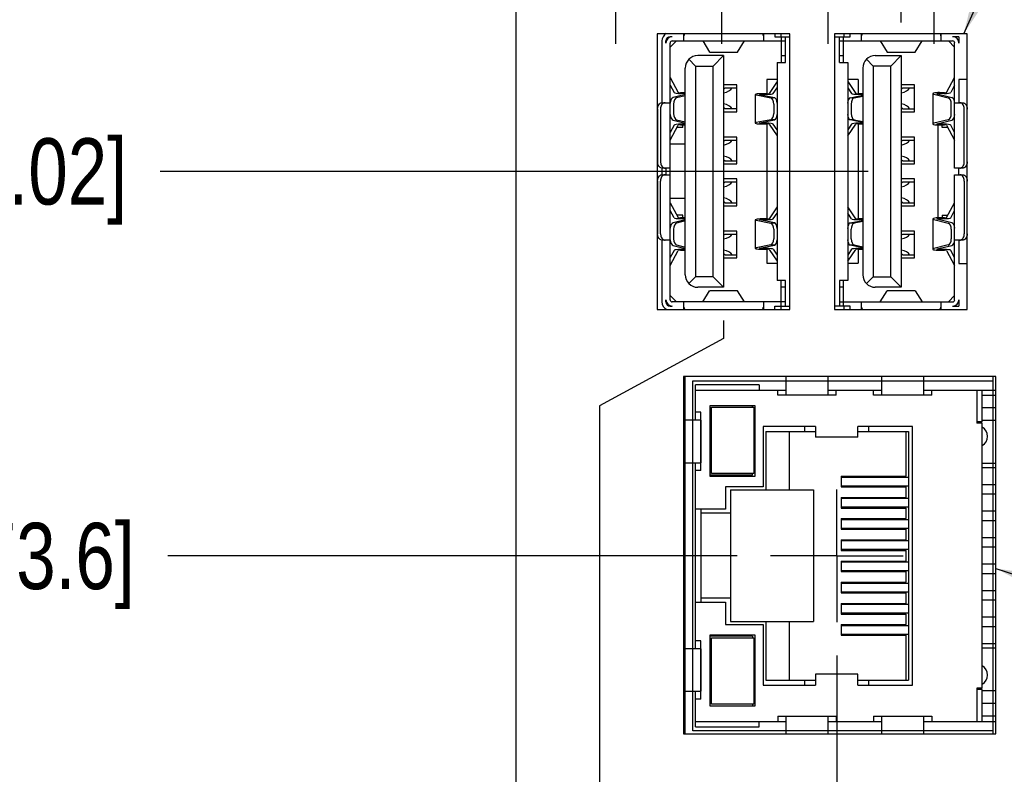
# Model space of a CAD drawing. Header units: inches. Extents: x 0.2 to 16.8, y 0.2 to 10.8.
# Tile 10 of 14: x 6.7 to 8.6, y 5.9 to 7.3. Entities that reach past the tile are written whole.
import ezdxf

# ---------------------------------------------------------------- set-up
doc = ezdxf.new("R2010")
doc.units = ezdxf.units.IN
doc.header["$LTSCALE"] = 0.935
doc.header["$MEASUREMENT"] = 0
doc.linetypes.add('CENTER', pattern=[0.6, 0.375, -0.075, 0.075, -0.075])
doc.layers.get('0').update_dxf_attribs({"linetype": 'CONTINUOUS'})
for name, color, linetype in [('DATUMCURVES', 7, 'CONTINUOUS'), ('DEFAULT_1', 7, 'CENTER'), ('DETAIL', 7, 'CONTINUOUS'), ('DIMENSIONS', 7, 'CONTINUOUS')]:
    doc.layers.add(name, color=color, linetype=linetype)
doc.styles.get("Standard").update_dxf_attribs({"font": 'txt', "width": 0.8})
doc.dimstyles.new('DIMSTYLE_1', dxfattribs={"dimtxt": 0.125, "dimasz": 0.18, "dimexe": 0.125, "dimexo": 0.0625, "dimgap": 0.09, "dimtad": 0, "dimtih": 1, "dimtoh": 1, "dimdec": 3, "dimzin": 4, "dimdsep": 46, "dimtxsty": 'STANDARD', "dimblk": '_FILLED', "dimblk1": '_FILLED', "dimblk2": '_FILLED', "dimcen": 0.09, "dimadec": 0, "dimazin": 0, "dimtp": 0.01, "dimtm": 0.01, "dimtfac": 1, "dimtdec": 3, "dimtofl": 0, "dimtmove": 0, "dimatfit": 3, "dimldrblk": '_FILLED', "dimfxl": 1, "dimtolj": 1, "dimtzin": 4, "dimarcsym": 0})
doc.dimstyles.get("Standard").update_dxf_attribs({"dimtxt": 0.125, "dimasz": 0.18, "dimexe": 0.125, "dimexo": 0.0625, "dimgap": 0.09, "dimtad": 0, "dimtih": 1, "dimtoh": 1, "dimdec": 3, "dimzin": 4, "dimdsep": 46, "dimtxsty": 'STANDARD', "dimblk": '_FILLED', "dimblk1": '_FILLED', "dimblk2": '_FILLED', "dimcen": 0.09, "dimadec": 0, "dimazin": 0, "dimtol": 1, "dimtp": 0.01, "dimtm": 0.01, "dimtfac": 1, "dimtdec": 3, "dimtofl": 0, "dimtmove": 0, "dimatfit": 3, "dimldrblk": '_FILLED', "dimfxl": 1, "dimtolj": 1, "dimtzin": 4, "dimarcsym": 0})

# ---------------------------------------------------------------- blocks, each defined once
blk = doc.blocks.new('*D6')
at = {"layer": 'DIMENSIONS', "color": 2, "linetype": 'CONTINUOUS'}
blk.add_line((8.0569, 6.2964), (6.9835, 6.2964), dxfattribs=at)
at = {"layer": 'DIMENSIONS', "color": 2, "linetype": 'CONTINUOUS', "insert": (6.921, 6.3589), "char_height": 0.125, "width": 1.225, "attachment_point": 3, "line_spacing_factor": 0.9}
blk.add_mtext('2.897{\\Ftxt.shx;\\W1.000000;\\H0.125000; }[73.6]', dxfattribs=at)
blk = doc.blocks.new('_FILLED')
at = {"color": 0, "linetype": 'BYBLOCK'}
blk.add_solid([(0, 0), (-1, 0.174), (-1, -0.174)], dxfattribs=at)
blk = doc.blocks.new('*D7')
at = {"layer": 'DIMENSIONS', "color": 2, "linetype": 'CONTINUOUS'}
blk.add_line((7.5725, 7.4547), (6.9835, 7.4547), dxfattribs=at)
at = {"layer": 'DIMENSIONS', "color": 2, "linetype": 'CONTINUOUS', "insert": (6.921, 7.5172), "char_height": 0.125, "width": 1.425, "attachment_point": 3, "line_spacing_factor": 0.9}
blk.add_mtext('4.056{\\Ftxt.shx;\\W1.000000;\\H0.125000; }[103.02]', dxfattribs=at)
blk = doc.blocks.new('*D8')
at = {"layer": 'DIMENSIONS', "color": 2, "linetype": 'CONTINUOUS'}
blk.add_line((8.3034, 7.0217), (6.9691, 7.0217), dxfattribs=at)
at = {"layer": 'DIMENSIONS', "color": 2, "linetype": 'CONTINUOUS', "insert": (6.9066, 7.0842), "char_height": 0.125, "width": 1.325, "attachment_point": 3, "line_spacing_factor": 0.9}
blk.add_mtext('3.623{\\Ftxt.shx;\\W1.000000;\\H0.125000; }[92.02]', dxfattribs=at)
blk = doc.blocks.new('*D12')
at = {"layer": 'DIMENSIONS', "color": 2, "linetype": 'CONTINUOUS'}
for p, q in [((8.2445, 6.1088), (8.2445, 5.8652)), ((8.2445, 5.8652), (8.0947, 5.7251)), ((8.0947, 5.7251), (8.0947, 2.5164))]:
    blk.add_line(p, q, dxfattribs=at)
at = {"layer": 'DIMENSIONS', "color": 2, "linetype": 'CONTINUOUS', "insert": (8.0322, 2.4539), "char_height": 0.125, "width": 1.225, "attachment_point": 3, "rotation": 90, "line_spacing_factor": 0.9}
blk.add_mtext('.489{\\Ftxt.shx;\\W1.000000;\\H0.125000; }[12.42]', dxfattribs=at)
blk = doc.blocks.new('*D17')
at = {"layer": 'DIMENSIONS', "color": 2, "linetype": 'CONTINUOUS'}
blk.add_line((8.3659, 7.3027), (8.3659, 9.0251), dxfattribs=at)
at = {"layer": 'DIMENSIONS', "color": 2, "linetype": 'CONTINUOUS', "insert": (8.3034, 9.0876), "char_height": 0.125, "width": 1.125, "attachment_point": 1, "rotation": 90, "line_spacing_factor": 0.9}
blk.add_mtext('.368{\\Ftxt.shx;\\W1.000000;\\H0.125000; }[9.34]', dxfattribs=at)
blk = doc.blocks.new('*D18')
at = {"layer": 'DIMENSIONS', "color": 2, "linetype": 'CONTINUOUS'}
for p, q in [((8.0313, 6.7407), (8.0313, 6.7065)), ((8.0313, 6.7065), (7.7975, 6.5799)), ((7.7975, 6.5799), (7.7975, 2.5164))]:
    blk.add_line(p, q, dxfattribs=at)
at = {"layer": 'DIMENSIONS', "color": 2, "linetype": 'CONTINUOUS', "insert": (7.735, 2.4539), "char_height": 0.125, "width": 1.225, "attachment_point": 3, "rotation": 90, "line_spacing_factor": 0.9}
blk.add_mtext('.702{\\Ftxt.shx;\\W1.000000;\\H0.125000; }[17.84]', dxfattribs=at)

msp = doc.modelspace()

# ---------------------------------------------------------------- linework, layer by layer
at = {"color": 7, "linetype": 'CONTINUOUS'}
for p, q in [((7.6395, 8.3419), (7.6395, 3.2749)), ((7.9059, 7.2814), (7.9059, 6.7614)), ((8.1559, 7.2814), (7.9059, 7.2814)), ((7.9344, 7.2756), (7.9305, 7.2756)), ((7.9565, 7.2678), (7.9565, 7.2814)), ((8.1061, 7.2814), (8.1061, 7.2678)), ((8.1277, 7.2814), (8.1277, 7.2756)), ((8.1277, 7.2756), (8.1559, 7.2756)), ((8.1396, 7.2756), (8.1396, 7.2814)), ((8.1399, 7.2756), (8.1399, 7.2272)), ((8.1478, 7.2272), (8.1478, 7.2756)), ((8.1559, 6.7614), (8.1559, 7.2814)), ((8.2405, 7.2814), (8.2405, 6.7614)), ((8.4905, 7.2814), (8.2405, 7.2814)), ((8.2405, 7.2756), (8.2695, 7.2756)), ((8.2494, 7.2272), (8.2494, 7.2756)), ((8.2573, 7.2272), (8.2573, 7.2756)), ((8.2577, 7.2814), (8.2577, 7.2756)), ((8.2695, 7.2756), (8.2695, 7.2814)), ((8.2911, 7.2678), (8.2911, 7.2814)), ((8.4407, 7.2814), (8.4407, 7.2678)), ((8.4746, 7.2756), (8.4628, 7.2756)), ((8.4746, 7.2756), (8.4746, 7.2638)), ((8.4905, 6.7614), (8.4905, 7.2814)), ((7.9147, 7.2678), (7.9147, 7.1512)), ((7.9226, 7.2638), (7.9226, 7.2678)), ((7.9423, 7.2678), (7.9305, 7.2559)), ((7.9305, 6.7796), (7.9305, 7.2638)), ((7.9344, 7.2678), (8.1478, 7.2678)), ((7.9919, 7.2678), (8.0049, 7.2469)), ((8.0577, 7.2469), (8.0707, 7.2678)), ((8.2494, 7.2678), (8.4628, 7.2678)), ((8.3266, 7.2678), (8.3395, 7.2469)), ((8.3924, 7.2469), (8.4053, 7.2678)), ((8.4667, 7.2559), (8.4549, 7.2678)), ((8.4667, 7.028), (8.4667, 7.2638)), ((8.4739, 7.2678), (8.4746, 7.2678)), ((8.0313, 7.2402), (7.9825, 7.2402)), ((8.0051, 7.2467), (8.0049, 7.2469)), ((8.0051, 7.2467), (8.0575, 7.2467)), ((8.0313, 7.2402), (8.0116, 7.2205)), ((8.0313, 7.2402), (8.0313, 6.8032)), ((8.0577, 7.2469), (8.0575, 7.2467)), ((8.1399, 7.2402), (8.1478, 7.2402)), ((8.2494, 7.2402), (8.2573, 7.2402)), ((8.3171, 7.2402), (8.3659, 7.2402)), ((8.3395, 7.2469), (8.3397, 7.2467)), ((8.3397, 7.2467), (8.3921, 7.2467)), ((8.3462, 7.2205), (8.3659, 7.2402)), ((8.3659, 7.2402), (8.3659, 6.8032)), ((8.3921, 7.2467), (8.3924, 7.2469)), ((7.9785, 7.2205), (7.9658, 7.2333)), ((7.9785, 7.2205), (7.9785, 6.8229)), ((7.9785, 7.2205), (8.0116, 7.2205)), ((8.0116, 6.8229), (8.0116, 7.2205)), ((8.1321, 7.2272), (8.1321, 6.8162)), ((8.1321, 7.2272), (8.1478, 7.2272)), ((8.2494, 7.2272), (8.2651, 7.2272)), ((8.2651, 7.2272), (8.2651, 6.8162)), ((8.3132, 7.2205), (8.3004, 7.2333)), ((8.3132, 7.2205), (8.3132, 6.8229)), ((8.3462, 7.2205), (8.3132, 7.2205)), ((8.3462, 6.8229), (8.3462, 7.2205)), ((7.9588, 6.8268), (7.9588, 7.2166)), ((8.2935, 7.2166), (8.2935, 6.8268)), ((7.9305, 7.1989), (7.9456, 7.1708)), ((7.9305, 7.1842), (7.9378, 7.1707)), ((8.0561, 7.1847), (8.0313, 7.1847)), ((8.0561, 7.1343), (8.0561, 7.1847)), ((8.1124, 7.1949), (8.1124, 7.1682)), ((8.1321, 7.1949), (8.1124, 7.1949)), ((8.1321, 7.1911), (8.1169, 7.1687)), ((8.2848, 7.1949), (8.2651, 7.1949)), ((8.2651, 7.1911), (8.2803, 7.1687)), ((8.2848, 7.1949), (8.2848, 7.1682)), ((8.3907, 7.1847), (8.3659, 7.1847)), ((8.3907, 7.1343), (8.3907, 7.1847)), ((8.4516, 7.1708), (8.4667, 7.1989)), ((8.4667, 7.1842), (8.4594, 7.1707)), ((8.4746, 7.1953), (8.4746, 7.1512)), ((8.4905, 7.1953), (8.4746, 7.1953)), ((7.9588, 7.1669), (7.9361, 7.1612)), ((7.9588, 7.1645), (7.9426, 7.1604)), ((7.9588, 7.1703), (7.9499, 7.1702)), ((7.9506, 7.1689), (7.9588, 7.169)), ((8.0337, 7.1792), (8.0561, 7.1792)), ((8.0908, 7.1667), (8.0908, 7.1129)), ((8.0928, 7.1659), (8.12, 7.1604)), ((8.1274, 7.1608), (8.0993, 7.1664)), ((8.1029, 7.1673), (8.1119, 7.1671)), ((8.1126, 7.1682), (8.1036, 7.1683)), ((8.1248, 7.1686), (8.1321, 7.1794)), ((8.2651, 7.1794), (8.2724, 7.1686)), ((8.2699, 7.1608), (8.2935, 7.1656)), ((8.2773, 7.1604), (8.2935, 7.1637)), ((8.2935, 7.1683), (8.2846, 7.1682)), ((8.2853, 7.1671), (8.2935, 7.1672)), ((8.3683, 7.1792), (8.3907, 7.1792)), ((8.4254, 7.1683), (8.4254, 7.1113)), ((8.4274, 7.1672), (8.4546, 7.1604)), ((8.4339, 7.168), (8.4611, 7.1612)), ((8.4376, 7.169), (8.4466, 7.1689)), ((8.4473, 7.1702), (8.4383, 7.1703)), ((7.9152, 7.1512), (7.9305, 7.1512)), ((7.9369, 7.1487), (7.9369, 7.1309)), ((8.1256, 7.1487), (8.1256, 7.1309)), ((8.2716, 7.1487), (8.2716, 7.1309)), ((8.4603, 7.1309), (8.4603, 7.1487)), ((8.4667, 7.1512), (8.482, 7.1512)), ((7.9069, 7.1394), (7.9069, 7.0398)), ((7.9124, 7.1394), (7.9124, 7.0398)), ((8.0313, 7.1343), (8.0561, 7.1343)), ((8.0561, 7.1398), (8.0337, 7.1398)), ((8.3659, 7.1343), (8.3907, 7.1343)), ((8.3683, 7.1398), (8.3907, 7.1398)), ((8.4848, 7.0398), (8.4848, 7.1394)), ((7.9378, 7.109), (7.9305, 7.0954)), ((7.9305, 7.0807), (7.9456, 7.1088)), ((7.9361, 7.1184), (7.9588, 7.1127)), ((7.9426, 7.1192), (7.9588, 7.1151)), ((7.9499, 7.1094), (7.9588, 7.1093)), ((7.9588, 7.1106), (7.9506, 7.1107)), ((7.9541, 7.1044), (7.9541, 7.1094)), ((8.12, 7.1192), (8.0928, 7.1138)), ((8.0993, 7.1132), (8.1274, 7.1188)), ((8.1119, 7.1125), (8.1029, 7.1124)), ((8.1036, 7.1113), (8.1126, 7.1114)), ((8.1124, 7.1114), (8.1124, 6.932)), ((8.1169, 7.1109), (8.1321, 7.0886)), ((8.1321, 7.1002), (8.1248, 7.111)), ((8.2724, 7.111), (8.2651, 7.1002)), ((8.2651, 7.0886), (8.2803, 7.1109)), ((8.2935, 7.1141), (8.2699, 7.1188)), ((8.2773, 7.1192), (8.2935, 7.1159)), ((8.2846, 7.1114), (8.2935, 7.1113)), ((8.2848, 7.1114), (8.2848, 6.932)), ((8.2935, 7.1124), (8.2853, 7.1125)), ((8.4546, 7.1192), (8.4274, 7.1124)), ((8.4339, 7.1116), (8.4611, 7.1184)), ((8.4352, 7.1093), (8.4352, 6.9341)), ((8.4466, 7.1107), (8.4376, 7.1106)), ((8.4383, 7.1093), (8.4473, 7.1094)), ((8.4431, 7.1044), (8.4431, 7.1094)), ((8.4516, 7.1088), (8.4667, 7.0807)), ((8.4667, 7.0954), (8.4594, 7.109)), ((7.9541, 7.1044), (7.9432, 7.1044)), ((8.454, 7.1044), (8.4431, 7.1044)), ((7.9588, 7.0729), (7.9305, 7.0729)), ((8.0561, 7.0863), (8.0313, 7.0863)), ((8.0337, 7.0807), (8.0561, 7.0807)), ((8.0561, 7.0359), (8.0561, 7.0863)), ((8.3907, 7.0863), (8.3659, 7.0863)), ((8.369, 7.0807), (8.3907, 7.0807)), ((8.3907, 7.0359), (8.3907, 7.0863)), ((8.4903, 7.0843), (8.4905, 7.0843)), ((8.0313, 7.0359), (8.0561, 7.0359)), ((8.0337, 7.0414), (8.0561, 7.0414)), ((8.3659, 7.0359), (8.3907, 7.0359)), ((8.369, 7.0414), (8.3907, 7.0414)), ((7.9147, 7.028), (7.9147, 7.0154)), ((7.9305, 7.028), (7.9152, 7.028)), ((7.9152, 7.0154), (7.9305, 7.0154)), ((7.9226, 7.028), (7.9226, 7.0154)), ((8.482, 7.028), (8.4667, 7.028)), ((8.4667, 6.7796), (8.4667, 7.0154)), ((8.4667, 7.0154), (8.482, 7.0154)), ((8.4746, 7.0154), (8.4746, 7.028)), ((7.9069, 7.0036), (7.9069, 6.904)), ((7.9124, 6.904), (7.9124, 7.0036)), ((8.0561, 7.0075), (8.0313, 7.0075)), ((8.0337, 7.002), (8.0561, 7.002)), ((8.0561, 6.9571), (8.0561, 7.0075)), ((8.3907, 7.0075), (8.3659, 7.0075)), ((8.3683, 7.002), (8.3907, 7.002)), ((8.3907, 6.9571), (8.3907, 7.0075)), ((8.4848, 7.0036), (8.4848, 6.904)), ((7.9588, 6.9705), (7.9305, 6.9705)), ((7.9305, 6.9626), (7.9456, 6.9346)), ((8.0337, 6.9626), (8.0561, 6.9626)), ((8.3683, 6.9626), (8.3907, 6.9626)), ((8.4516, 6.9346), (8.4667, 6.9626)), ((7.9378, 6.9344), (7.9305, 6.948)), ((8.0313, 6.9571), (8.0561, 6.9571)), ((8.1321, 6.9548), (8.1169, 6.9325)), ((8.1248, 6.9324), (8.1321, 6.9432)), ((8.2803, 6.9325), (8.2651, 6.9548)), ((8.2724, 6.9324), (8.2651, 6.9432)), ((8.3659, 6.9571), (8.3907, 6.9571)), ((8.4594, 6.9344), (8.4667, 6.948)), ((8.4905, 6.9591), (8.4903, 6.9591)), ((7.9588, 6.9306), (7.9361, 6.9249)), ((7.9588, 6.9283), (7.9426, 6.9242)), ((7.9541, 6.939), (7.9432, 6.939)), ((7.9588, 6.9341), (7.9499, 6.934)), ((7.9506, 6.9326), (7.9588, 6.9328)), ((7.9541, 6.934), (7.9541, 6.939)), ((8.0908, 6.9305), (8.0908, 6.8767)), ((8.0928, 6.9296), (8.12, 6.9242)), ((8.1274, 6.9246), (8.0993, 6.9302)), ((8.1029, 6.931), (8.1119, 6.9309)), ((8.1126, 6.932), (8.1036, 6.9321)), ((8.2699, 6.9246), (8.2935, 6.9293)), ((8.2935, 6.9274), (8.2773, 6.9242)), ((8.2935, 6.9321), (8.2846, 6.932)), ((8.2853, 6.9309), (8.2935, 6.931)), ((8.4254, 6.9321), (8.4254, 6.875)), ((8.4274, 6.931), (8.4546, 6.9242)), ((8.4611, 6.9249), (8.4339, 6.9318)), ((8.4376, 6.9328), (8.4466, 6.9326)), ((8.4473, 6.934), (8.4383, 6.9341)), ((8.4431, 6.939), (8.4431, 6.934)), ((8.4431, 6.939), (8.454, 6.939)), ((7.9369, 6.9125), (7.9369, 6.8947)), ((8.0561, 6.9091), (8.0313, 6.9091)), ((8.0337, 6.9036), (8.0561, 6.9036)), ((8.0561, 6.8587), (8.0561, 6.9091)), ((8.1256, 6.9125), (8.1256, 6.8947)), ((8.2716, 6.8947), (8.2716, 6.9125)), ((8.3907, 6.9091), (8.3659, 6.9091)), ((8.3683, 6.9036), (8.3907, 6.9036)), ((8.3907, 6.8587), (8.3907, 6.9091)), ((8.4603, 6.9125), (8.4603, 6.8947)), ((7.9147, 6.8922), (7.9147, 6.7756)), ((7.9305, 6.8922), (7.9152, 6.8922)), ((8.482, 6.8922), (8.4667, 6.8922)), ((8.4746, 6.8922), (8.4746, 6.848)), ((7.9378, 6.8727), (7.9305, 6.8592)), ((7.9305, 6.8445), (7.9456, 6.8726)), ((7.9361, 6.8822), (7.9588, 6.8765)), ((7.9426, 6.883), (7.9588, 6.8789)), ((7.9499, 6.8732), (7.9588, 6.8731)), ((7.9588, 6.8744), (7.9506, 6.8745)), ((8.12, 6.883), (8.0928, 6.8775)), ((8.0993, 6.8769), (8.1274, 6.8825)), ((8.1119, 6.8762), (8.1029, 6.8761)), ((8.1036, 6.8751), (8.1126, 6.8752)), ((8.1124, 6.8752), (8.1124, 6.8485)), ((8.1169, 6.8747), (8.1321, 6.8523)), ((8.1248, 6.8748), (8.1321, 6.864)), ((8.2724, 6.8748), (8.2651, 6.864)), ((8.2651, 6.8523), (8.2803, 6.8747)), ((8.2935, 6.8778), (8.2699, 6.8825)), ((8.2773, 6.883), (8.2935, 6.8797)), ((8.2846, 6.8752), (8.2935, 6.8751)), ((8.2848, 6.8752), (8.2848, 6.8485)), ((8.2935, 6.8761), (8.2853, 6.8762)), ((8.4546, 6.883), (8.4274, 6.8762)), ((8.4339, 6.8754), (8.4611, 6.8822)), ((8.4466, 6.8745), (8.4376, 6.8744)), ((8.4383, 6.8731), (8.4473, 6.8732)), ((8.4516, 6.8726), (8.4667, 6.8445)), ((8.4667, 6.8592), (8.4594, 6.8727)), ((8.0313, 6.8587), (8.0561, 6.8587)), ((8.0337, 6.8642), (8.0561, 6.8642)), ((8.1124, 6.8485), (8.1321, 6.8485)), ((8.2651, 6.8485), (8.2848, 6.8485)), ((8.3659, 6.8587), (8.3907, 6.8587)), ((8.3683, 6.8642), (8.3907, 6.8642)), ((8.4746, 6.848), (8.4905, 6.848)), ((7.9658, 6.8101), (7.9785, 6.8229)), ((8.0116, 6.8229), (7.9785, 6.8229)), ((8.0116, 6.8229), (8.0313, 6.8032)), ((8.1478, 6.8162), (8.1321, 6.8162)), ((8.1399, 6.7678), (8.1399, 6.8162)), ((8.1478, 6.7678), (8.1478, 6.8162)), ((8.2494, 6.8162), (8.2494, 6.7678)), ((8.2651, 6.8162), (8.2494, 6.8162)), ((8.2573, 6.7678), (8.2573, 6.8162)), ((8.3004, 6.8101), (8.3132, 6.8229)), ((8.3132, 6.8229), (8.3462, 6.8229)), ((8.3462, 6.8229), (8.3659, 6.8032)), ((8.0313, 6.8032), (7.9825, 6.8032)), ((7.9919, 6.7757), (8.0049, 6.7965)), ((8.0049, 6.7965), (8.0051, 6.7967)), ((8.0575, 6.7967), (8.0051, 6.7967)), ((8.0577, 6.7965), (8.0575, 6.7967)), ((8.0707, 6.7757), (8.0577, 6.7965)), ((8.1478, 6.8032), (8.1399, 6.8032)), ((8.2573, 6.8032), (8.2494, 6.8032)), ((8.3659, 6.8032), (8.3171, 6.8032)), ((8.3266, 6.7757), (8.3395, 6.7965)), ((8.3397, 6.7967), (8.3395, 6.7965)), ((8.3921, 6.7967), (8.3397, 6.7967)), ((8.3921, 6.7967), (8.3924, 6.7965)), ((8.3924, 6.7965), (8.4053, 6.7757)), ((7.9226, 6.7756), (7.9226, 6.7796)), ((7.9305, 6.7874), (7.9423, 6.7756)), ((8.1478, 6.7756), (7.9344, 6.7756)), ((7.9565, 6.7614), (7.9565, 6.7756)), ((8.1061, 6.7756), (8.1061, 6.7614)), ((8.2494, 6.7756), (8.4628, 6.7756)), ((8.2911, 6.7614), (8.2911, 6.7756)), ((8.4407, 6.7756), (8.4407, 6.7614)), ((8.4549, 6.7756), (8.4667, 6.7874)), ((8.4739, 6.7756), (8.4746, 6.7756)), ((8.4746, 6.7796), (8.4746, 6.7678)), ((7.9059, 6.7614), (8.1559, 6.7614)), ((7.9305, 6.7678), (7.9344, 6.7678)), ((8.1277, 6.7614), (8.1277, 6.7678)), ((8.1277, 6.7678), (8.1559, 6.7678)), ((8.1396, 6.7614), (8.1396, 6.7678)), ((8.2695, 6.7678), (8.2405, 6.7678)), ((8.2405, 6.7614), (8.4905, 6.7614)), ((8.2577, 6.7678), (8.2577, 6.7614)), ((8.2695, 6.7614), (8.2695, 6.7678)), ((8.4628, 6.7678), (8.4746, 6.7678)), ((7.9555, 6.6347), (7.9555, 5.9607)), ((8.5445, 6.6347), (7.9555, 6.6347)), ((8.1485, 6.6347), (8.1485, 6.5994)), ((8.2285, 6.5994), (8.2285, 6.6347)), ((8.3285, 6.6347), (8.3285, 6.5994)), ((8.4085, 6.5994), (8.4085, 6.6347)), ((8.5445, 5.9607), (8.5445, 6.6347)), ((7.9785, 6.5524), (7.9785, 6.6194)), ((8.0985, 6.6194), (7.9785, 6.6194)), ((7.9785, 6.6094), (8.1485, 6.6094)), ((8.0985, 6.6194), (8.0985, 6.6094)), ((8.1335, 6.5994), (8.1335, 6.6094)), ((8.2285, 6.6094), (8.3285, 6.6094)), ((8.2435, 6.5994), (8.2435, 6.6094)), ((8.3135, 6.5994), (8.3135, 6.6094)), ((8.4085, 6.6094), (8.5445, 6.6094)), ((8.4235, 6.5994), (8.4235, 6.6094)), ((8.5085, 6.6094), (8.5085, 6.5469)), ((8.5185, 6.5494), (8.5185, 6.6094)), ((8.2435, 6.5994), (8.1335, 6.5994)), ((8.4235, 6.5994), (8.3135, 6.5994)), ((8.5185, 6.5994), (8.5445, 6.5994)), ((8.0055, 6.5799), (8.0055, 6.4469)), ((8.0905, 6.5799), (8.0055, 6.5799)), ((8.0085, 6.4519), (8.0085, 6.5769)), ((8.0085, 6.5769), (8.0885, 6.5769)), ((8.0855, 6.5769), (8.0855, 6.5799)), ((8.0885, 6.5769), (8.0885, 6.4519)), ((8.0905, 6.4469), (8.0905, 6.5799)), ((8.5445, 6.5759), (8.5185, 6.5759)), ((7.9883, 6.5524), (7.9555, 6.5524)), ((7.9885, 6.5674), (7.9785, 6.5674)), ((7.9883, 6.5524), (7.9883, 6.4724)), ((7.9885, 6.4574), (7.9885, 6.5674)), ((8.5445, 6.5519), (8.5185, 6.5519)), ((8.1055, 6.5409), (8.1055, 6.4269)), ((8.2045, 6.5409), (8.1055, 6.5409)), ((8.1845, 6.5314), (8.1845, 6.5409)), ((8.2045, 6.5409), (8.2045, 6.5204)), ((8.2845, 6.5204), (8.2845, 6.5409)), ((8.3875, 6.5409), (8.2845, 6.5409)), ((8.3045, 6.5409), (8.3045, 6.5314)), ((8.3875, 6.0529), (8.3875, 6.5409)), ((8.5185, 6.5494), (8.5085, 6.5494)), ((8.5185, 6.5469), (8.5085, 6.5469)), ((8.5185, 6.0469), (8.5185, 6.5469)), ((8.1105, 6.5314), (8.1105, 6.4209)), ((8.1105, 6.5314), (8.2045, 6.5314)), ((8.1555, 6.4209), (8.1555, 6.5314)), ((8.2845, 6.5204), (8.2045, 6.5204)), ((8.2845, 6.5314), (8.3795, 6.5314)), ((8.3755, 6.4469), (8.3755, 6.5314)), ((8.3795, 6.5314), (8.3795, 6.0624)), ((7.9555, 6.4724), (7.9883, 6.4724)), ((7.9785, 6.1214), (7.9785, 6.4724)), ((8.5445, 6.4707), (8.5185, 6.4707)), ((8.5445, 6.4629), (8.5185, 6.4629)), ((7.9885, 6.4574), (7.9785, 6.4574)), ((8.0855, 6.4489), (8.0055, 6.4489)), ((8.0055, 6.4469), (8.0905, 6.4469)), ((8.0885, 6.4519), (8.0085, 6.4519)), ((8.0855, 6.4489), (8.0855, 6.4519)), ((8.2525, 6.4469), (8.2525, 6.4269)), ((8.2525, 6.4469), (8.3755, 6.4469)), ((8.3795, 6.4447), (8.2525, 6.4447)), ((8.0345, 6.4269), (8.0345, 6.3844)), ((8.1055, 6.4269), (8.0345, 6.4269)), ((8.2525, 6.429), (8.3795, 6.429)), ((8.2525, 6.4269), (8.3755, 6.4269)), ((8.3755, 6.4069), (8.3755, 6.4269)), ((8.5445, 6.4309), (8.5185, 6.4309)), ((8.0445, 6.4209), (8.0445, 6.1729)), ((8.0445, 6.4209), (8.2005, 6.4209)), ((8.2005, 6.4209), (8.2005, 6.1729)), ((8.2525, 6.4069), (8.2525, 6.3869)), ((8.2525, 6.4069), (8.3755, 6.4069)), ((8.3795, 6.4047), (8.2525, 6.4047)), ((8.5445, 6.4129), (8.5185, 6.4129)), ((8.0345, 6.3844), (7.9785, 6.3844)), ((7.9885, 6.3844), (7.9885, 6.2094)), ((8.2525, 6.389), (8.3795, 6.389)), ((8.2525, 6.3869), (8.3755, 6.3869)), ((8.3755, 6.3669), (8.3755, 6.3869)), ((8.0445, 6.3769), (7.9885, 6.3769)), ((8.2525, 6.3669), (8.2525, 6.3469)), ((8.2525, 6.3669), (8.3755, 6.3669)), ((8.5445, 6.3809), (8.5185, 6.3809)), ((8.3795, 6.3647), (8.2525, 6.3647)), ((8.2525, 6.349), (8.3795, 6.349)), ((8.2525, 6.3469), (8.3755, 6.3469)), ((8.3755, 6.3269), (8.3755, 6.3469)), ((8.5445, 6.3629), (8.5185, 6.3629)), ((8.5445, 6.3309), (8.5185, 6.3309)), ((8.2525, 6.3269), (8.2525, 6.3069)), ((8.2525, 6.3269), (8.3755, 6.3269)), ((8.3795, 6.3247), (8.2525, 6.3247)), ((8.5445, 6.3129), (8.5185, 6.3129)), ((8.2525, 6.309), (8.3795, 6.309)), ((8.2525, 6.3069), (8.3755, 6.3069)), ((8.3755, 6.2869), (8.3755, 6.3069)), ((8.2525, 6.2869), (8.2525, 6.2669)), ((8.2525, 6.2869), (8.3755, 6.2869)), ((8.3795, 6.2847), (8.2525, 6.2847)), ((8.5445, 6.2809), (8.5185, 6.2809)), ((8.2525, 6.269), (8.3795, 6.269)), ((8.2525, 6.2669), (8.3755, 6.2669)), ((8.3755, 6.2469), (8.3755, 6.2669)), ((8.5445, 6.2629), (8.5185, 6.2629)), ((8.2525, 6.2469), (8.2525, 6.2269)), ((8.2525, 6.2469), (8.3755, 6.2469)), ((8.3795, 6.2447), (8.2525, 6.2447)), ((8.0445, 6.2169), (7.9885, 6.2169)), ((8.2525, 6.229), (8.3795, 6.229)), ((8.2525, 6.2269), (8.3755, 6.2269)), ((8.3755, 6.2069), (8.3755, 6.2269)), ((8.5445, 6.2309), (8.5185, 6.2309)), ((7.9785, 6.2094), (8.0345, 6.2094)), ((8.0345, 6.2094), (8.0345, 6.1669)), ((8.2525, 6.2069), (8.2525, 6.1869)), ((8.2525, 6.2069), (8.3755, 6.2069)), ((8.3795, 6.2047), (8.2525, 6.2047)), ((8.5445, 6.2129), (8.5185, 6.2129)), ((8.2525, 6.189), (8.3795, 6.189)), ((8.2525, 6.1869), (8.3755, 6.1869)), ((8.3755, 6.1669), (8.3755, 6.1869)), ((8.5445, 6.1809), (8.5185, 6.1809)), ((8.0345, 6.1669), (8.1055, 6.1669)), ((8.0445, 6.1729), (8.2005, 6.1729)), ((8.1055, 6.1669), (8.1055, 6.0529)), ((8.1105, 6.1729), (8.1105, 6.0624)), ((8.1555, 6.0624), (8.1555, 6.1729)), ((8.2525, 6.1669), (8.2525, 6.1469)), ((8.2525, 6.1669), (8.3755, 6.1669)), ((8.3795, 6.1647), (8.2525, 6.1647)), ((8.5445, 6.1629), (8.5185, 6.1629)), ((8.0055, 6.1469), (8.0055, 6.0139)), ((8.0905, 6.1469), (8.0055, 6.1469)), ((8.0855, 6.1449), (8.0055, 6.1449)), ((8.0855, 6.1449), (8.0855, 6.1419)), ((8.0905, 6.0139), (8.0905, 6.1469)), ((8.2525, 6.149), (8.3795, 6.149)), ((8.2525, 6.1469), (8.3755, 6.1469)), ((8.3755, 6.0624), (8.3755, 6.1469)), ((7.9885, 6.1364), (7.9785, 6.1364)), ((7.9885, 6.0264), (7.9885, 6.1364)), ((8.0085, 6.0169), (8.0085, 6.1419)), ((8.0085, 6.1419), (8.0885, 6.1419)), ((8.0885, 6.1419), (8.0885, 6.0169)), ((8.5445, 6.1309), (8.5185, 6.1309)), ((7.9883, 6.1214), (7.9555, 6.1214)), ((7.9883, 6.1214), (7.9883, 6.0414)), ((8.5185, 6.1231), (8.5445, 6.1231)), ((8.2045, 6.0734), (8.2045, 6.0529)), ((8.2845, 6.0734), (8.2045, 6.0734)), ((8.2845, 6.0529), (8.2845, 6.0734)), ((8.1055, 6.0529), (8.2045, 6.0529)), ((8.1105, 6.0624), (8.2045, 6.0624)), ((8.1845, 6.0529), (8.1845, 6.0624)), ((8.2845, 6.0624), (8.3795, 6.0624)), ((8.2845, 6.0529), (8.3875, 6.0529)), ((8.3045, 6.0624), (8.3045, 6.0529)), ((7.9555, 6.0414), (7.9883, 6.0414)), ((7.9785, 5.9744), (7.9785, 6.0414)), ((8.5085, 6.0469), (8.5085, 5.9844)), ((8.5185, 6.0469), (8.5085, 6.0469)), ((8.5185, 6.0444), (8.5085, 6.0444)), ((8.5185, 5.9844), (8.5185, 6.0444)), ((8.5445, 6.0419), (8.5185, 6.0419)), ((7.9885, 6.0264), (7.9785, 6.0264)), ((8.0055, 6.0139), (8.0905, 6.0139)), ((8.0885, 6.0169), (8.0085, 6.0169)), ((8.0855, 6.0169), (8.0855, 6.0139)), ((8.5445, 6.0179), (8.5185, 6.0179)), ((8.1335, 5.9944), (8.1335, 5.9844)), ((8.1335, 5.9944), (8.2435, 5.9944)), ((8.1485, 5.9944), (8.1485, 5.9607)), ((8.2285, 5.9607), (8.2285, 5.9944)), ((8.2435, 5.9944), (8.2435, 5.9844)), ((8.3135, 5.9944), (8.3135, 5.9844)), ((8.3135, 5.9944), (8.4235, 5.9944)), ((8.3285, 5.9944), (8.3285, 5.9607)), ((8.4085, 5.9607), (8.4085, 5.9944)), ((8.4235, 5.9944), (8.4235, 5.9844)), ((8.5445, 5.9944), (8.5185, 5.9944)), ((7.9785, 5.9844), (8.1485, 5.9844)), ((8.0985, 5.9744), (8.0985, 5.9844)), ((8.2285, 5.9844), (8.3285, 5.9844)), ((8.4085, 5.9844), (8.5445, 5.9844)), ((7.9555, 5.9607), (8.5445, 5.9607)), ((7.9785, 5.9744), (8.0985, 5.9744))]:
    msp.add_line(p, q, dxfattribs=at)
for centre, radius, start, end in [((7.9305, 7.2678), 0.0157, 118.6742, 180), ((7.9344, 7.2638), 0.0118, 90, 180), ((7.9305, 7.2678), 0.00787, 90, 180), ((8.4628, 7.2638), 0.0118, 0, 90), ((7.9344, 7.2638), 0.00394, 90, 180), ((8.4628, 7.2638), 0.00394, 0, 90), ((7.9825, 7.2166), 0.0236, 90, 180), ((8.3171, 7.2166), 0.0236, 90, 180), ((7.9152, 7.1454), 0.00587, 90.0085, 94.7145), ((7.9222, 7.1428), 0.00879, 130.5093, 135.8482), ((8.475, 7.1428), 0.00878, 44.2067, 49.4761), ((7.9152, 7.0339), 0.00586, 265.285, 269.9915), ((7.9152, 7.0095), 0.00587, 90.0085, 94.7145), ((7.9222, 7.0364), 0.00878, 224.2067, 229.4761), ((8.475, 7.0364), 0.00879, 310.5093, 315.8482), ((7.9222, 7.007), 0.00879, 130.5093, 135.8482), ((8.475, 7.007), 0.00878, 44.2067, 49.4761), ((7.9152, 6.898), 0.00586, 265.285, 269.9915), ((7.9222, 6.9005), 0.00878, 224.2067, 229.4761), ((8.475, 6.9005), 0.00879, 310.5093, 315.8482), ((7.9825, 6.8268), 0.0236, 180, 270), ((8.3171, 6.8268), 0.0236, 180, 270), ((7.9305, 6.7756), 0.0157, 180, 245.9586), ((7.9344, 6.7796), 0.0118, 180, 270), ((7.9305, 6.7756), 0.00787, 180, 270), ((7.9344, 6.7796), 0.00394, 180, 270), ((8.4628, 6.7796), 0.0118, 270, 360), ((8.4628, 6.7796), 0.00394, 270, 360), ((8.0979, 6.7672), 0.00856, 317.4137, 319.5079), ((8.2993, 6.7672), 0.00856, 220.4766, 222.5901), ((8.4325, 6.7672), 0.00856, 317.4137, 319.5079), ((8.5085, 6.5219), 0.02, 300.2023, 59.8119), ((8.5085, 6.0719), 0.02, 300.2023, 59.8119)]:
    msp.add_arc(centre, radius, start, end, dxfattribs=at)
for centre, major_axis, ratio, start_param, end_param in [((7.9496, 7.1708), (0.0118, 0), 0.167745, -3.051359, -1.480563), ((7.9496, 7.1708), (0.00394, 0), 0.167745, -3.051359, -1.480563), ((8.0246, 7.183), (0.0118, 0), 0.57735, 5.318875, 5.692868), ((8.0246, 7.183), (0.0236, 0), 0.57735, -1.281681, -0.282036), ((8.0559, 7.1712), (0.0236, 0), 1, 2.798051, 2.823054), ((8.1026, 7.1667), (0.0118, 0), 0.13367, 7.763748, 10.015223), ((8.1026, 7.1667), (0.00394, 0), 0.13367, 1.480563, 3.732038), ((8.113, 7.1687), (0.0118, 0), 0.13367, -1.66103, -0.090234), ((8.113, 7.1687), (0.00394, 0), 0.13367, -1.66103, -0.090234), ((8.2842, 7.1687), (0.0118, 0), 0.13367, -3.051359, -1.480563), ((8.2842, 7.1687), (0.00394, 0), 0.13367, -3.051359, -1.480563), ((8.3592, 7.183), (0.0118, 0), 0.57735, 5.318875, 5.692868), ((8.3592, 7.183), (0.0236, 0), 0.57735, -1.281682, -0.282036), ((8.3905, 7.1712), (0.0236, 0), 1, 2.798051, 2.823054), ((8.4372, 7.1683), (0.0118, 0), 0.167745, 7.763748, 10.015223), ((8.4372, 7.1683), (0.00394, 0), 0.167745, 1.480563, 3.732038), ((8.4476, 7.1708), (0.0118, 0), 0.167745, -1.66103, -0.090234), ((8.4476, 7.1708), (0.00394, 0), 0.167745, -1.66103, -0.090234), ((7.937, 7.1494), (0, 0.0119), 0.554319, 0.137861, 1.463937), ((7.9435, 7.1487), (0, 0.0119), 0.554319, 0.137861, 1.570796), ((8.0246, 7.136), (0.0236, 0), 0.57735, 0.282036, 1.281694), ((8.6415, 7.2074), (0.5219, 0.0469), 0.003595, -3.101643, -2.968589), ((8.1191, 7.1487), (0, 0.0119), 0.554319, -1.570796, -0.137861), ((8.1256, 7.1494), (0, 0.0119), 0.554319, -1.47656, -0.270914), ((8.2716, 7.1494), (0, 0.0119), 0.554319, 0.270914, 1.476705), ((7.7558, 7.2074), (0.5219, -0.0469), 0.003595, -0.173004, -0.03995), ((8.2782, 7.1487), (0, 0.0119), 0.554319, 0.137861, 1.570796), ((8.3592, 7.136), (0.0236, 0), 0.57735, 0.282036, 1.281669), ((8.4537, 7.1487), (0, 0.0119), 0.554319, -1.570796, -0.137861), ((8.4602, 7.1494), (0, 0.0119), 0.554319, -1.464075, -0.137861), ((7.937, 7.1302), (0, 0.0119), 0.554319, -4.605667, -3.279454), ((7.9435, 7.1309), (0, 0.0119), 0.554319, 1.570796, 3.003732), ((8.0246, 7.136), (0.0118, 0), 0.57735, 0.590317, 0.964246), ((8.0559, 7.1478), (0.0236, 0), 1, -2.82306, -2.798051), ((8.1191, 7.1309), (0, 0.0119), 0.554319, -3.003732, -1.570796), ((8.1256, 7.1302), (0, 0.0119), 0.554319, -2.870678, -1.664887), ((8.2716, 7.1302), (0, 0.0119), 0.554319, -4.618153, -3.412507), ((8.2782, 7.1309), (0, 0.0119), 0.554319, -4.712389, -3.279454), ((8.3592, 7.136), (0.0118, 0), 0.57735, 6.873502, 7.247602), ((8.3905, 7.1478), (0.0236, 0), 1, -2.823032, -2.798051), ((8.4537, 7.1309), (0, 0.0119), 0.554319, -3.003732, -1.570796), ((8.4602, 7.1302), (0, 0.0119), 0.554319, -3.003732, -1.677656), ((7.9496, 7.1088), (0.0118, 0), 0.167745, 1.480563, 3.051359), ((7.9496, 7.1088), (0.00394, 0), 0.167745, 1.480563, 3.051359), ((8.1026, 7.1129), (0.0118, 0), 0.13367, 2.551148, 4.802623), ((8.1026, 7.1129), (0.00394, 0), 0.13367, 8.834333, 11.085808), ((8.113, 7.1109), (0.0118, 0), 0.13367, 0.090234, 1.66103), ((8.113, 7.1109), (0.00394, 0), 0.13367, 0.090234, 1.66103), ((8.6415, 7.0722), (0.5219, -0.0469), 0.003595, 2.968589, 3.101643), ((7.7558, 7.0722), (0.5219, 0.0469), 0.003595, 0.03995, 0.173004), ((8.2842, 7.1109), (0.0118, 0), 0.13367, 1.480563, 3.051359), ((8.2842, 7.1109), (0.00394, 0), 0.13367, 1.480563, 3.051359), ((8.4372, 7.1113), (0.0118, 0), 0.167745, 2.551148, 4.802623), ((8.4372, 7.1113), (0.00394, 0), 0.167745, 8.834333, 11.085808), ((8.4476, 7.1088), (0.0118, 0), 0.167745, 0.090234, 1.66103), ((8.4476, 7.1088), (0.00394, 0), 0.167745, 0.090234, 1.66103), ((8.0246, 7.0845), (0.0118, 0), 0.57735, 5.318875, 5.692868), ((8.0246, 7.0845), (0.0236, 0), 0.57735, -1.281682, -0.282036), ((8.0559, 7.0728), (0.0236, 0), 1, 2.798051, 2.823054), ((8.3592, 7.0845), (0.0118, 0), 0.57735, 5.318875, 5.692868), ((8.3592, 7.0845), (0.0236, 0), 0.57735, -1.281682, -0.282036), ((8.3905, 7.0728), (0.0236, 0), 1, 2.798051, 2.823054), ((8.0246, 7.0376), (0.0236, 0), 0.57735, 0.282036, 1.281669), ((8.0246, 7.0376), (0.0118, 0), 0.57735, 6.873502, 7.247602), ((8.0559, 7.0493), (0.0236, 0), 1, -2.823032, -2.798051), ((8.3592, 7.0376), (0.0236, 0), 0.57735, 0.282036, 1.281669), ((8.3592, 7.0376), (0.0118, 0), 0.57735, 6.873502, 7.247602), ((8.3905, 7.0493), (0.0236, 0), 1, -2.823032, -2.798051), ((8.0246, 7.0058), (0.0118, 0), 0.57735, 5.318875, 5.692868), ((8.0246, 7.0058), (0.0236, 0), 0.57735, -1.281681, -0.282036), ((8.0559, 6.9941), (0.0236, 0), 1, 2.798051, 2.823054), ((8.3592, 7.0058), (0.0118, 0), 0.57735, 5.318875, 5.692868), ((8.3592, 7.0058), (0.0236, 0), 0.57735, -1.281682, -0.282036), ((8.3905, 6.9941), (0.0236, 0), 1, 2.798051, 2.823054), ((8.0246, 6.9588), (0.0236, 0), 0.57735, 0.282036, 1.281694), ((8.0246, 6.9588), (0.0118, 0), 0.57735, 6.873502, 7.247602), ((8.0559, 6.9706), (0.0236, 0), 1, -2.823032, -2.798051), ((8.3592, 6.9588), (0.0236, 0), 0.57735, 0.282036, 1.281669), ((8.3592, 6.9588), (0.0118, 0), 0.57735, 6.873502, 7.247602), ((8.3905, 6.9706), (0.0236, 0), 1, -2.823032, -2.798051), ((7.937, 6.9132), (0, 0.0119), 0.554319, 0.137861, 1.463937), ((7.9435, 6.9125), (0, 0.0119), 0.554319, 0.137861, 1.570796), ((7.9496, 6.9346), (0.0118, 0), 0.167745, -3.051359, -1.480563), ((7.9496, 6.9346), (0.00394, 0), 0.167745, -3.051359, -1.480563), ((8.1026, 6.9305), (0.0118, 0), 0.13367, 7.763748, 10.015223), ((8.1026, 6.9305), (0.00394, 0), 0.13367, 1.480563, 3.732038), ((8.113, 6.9325), (0.0118, 0), 0.13367, -1.66103, -0.090234), ((8.113, 6.9325), (0.00394, 0), 0.13367, -1.66103, -0.090234), ((8.6415, 6.9712), (0.5219, 0.0469), 0.003595, -3.101643, -2.968589), ((8.1191, 6.9125), (0, 0.0119), 0.554319, -1.570796, -0.137861), ((8.1256, 6.9132), (0, 0.0119), 0.554319, -1.47656, -0.270914), ((8.2716, 6.9132), (0, 0.0119), 0.554319, 0.270914, 1.476608), ((7.7558, 6.9712), (0.5219, -0.0469), 0.003595, -0.173004, -0.03995), ((8.2782, 6.9125), (0, 0.0119), 0.554319, 0.137861, 1.570796), ((8.2842, 6.9325), (0.0118, 0), 0.13367, -3.051359, -1.480563), ((8.2842, 6.9325), (0.00394, 0), 0.13367, -3.051359, -1.480563), ((8.4372, 6.9321), (0.0118, 0), 0.167745, 7.763748, 10.015223), ((8.4372, 6.9321), (0.00394, 0), 0.167745, 1.480563, 3.732038), ((8.4476, 6.9346), (0.0118, 0), 0.167745, -1.66103, -0.090234), ((8.4476, 6.9346), (0.00394, 0), 0.167745, -1.66103, -0.090234), ((8.4537, 6.9125), (0, 0.0119), 0.554319, -1.570796, -0.137861), ((8.4602, 6.9132), (0, 0.0119), 0.554319, -1.46373, -0.137861), ((8.0246, 6.9074), (0.0118, 0), 0.57735, 5.318875, 5.692868), ((8.0246, 6.9074), (0.0236, 0), 0.57735, -1.281681, -0.282036), ((8.0559, 6.8956), (0.0236, 0), 1, 2.798051, 2.823054), ((8.3592, 6.9074), (0.0118, 0), 0.57735, 5.318875, 5.692868), ((8.3592, 6.9074), (0.0236, 0), 0.57735, -1.281681, -0.282036), ((8.3905, 6.8956), (0.0236, 0), 1, 2.798051, 2.823054), ((7.937, 6.894), (0, 0.0119), 0.554319, -4.605667, -3.279454), ((7.9435, 6.8947), (0, 0.0119), 0.554319, 1.570796, 3.003732), ((8.1191, 6.8947), (0, 0.0119), 0.554319, -3.003732, -1.570796), ((8.1256, 6.894), (0, 0.0119), 0.554319, -2.870678, -1.664887), ((8.2716, 6.894), (0, 0.0119), 0.554319, -4.618344, -3.412507), ((8.2782, 6.8947), (0, 0.0119), 0.554319, -4.712389, -3.279454), ((8.4537, 6.8947), (0, 0.0119), 0.554319, -3.003732, -1.570796), ((8.4602, 6.894), (0, 0.0119), 0.554319, -3.003732, -1.677656), ((7.9496, 6.8726), (0.0118, 0), 0.167745, 1.480563, 3.051359), ((7.9496, 6.8726), (0.00394, 0), 0.167745, 1.480563, 3.051359), ((8.0246, 6.8604), (0.0236, 0), 0.57735, 0.282036, 1.281694), ((8.1026, 6.8767), (0.0118, 0), 0.13367, 2.551148, 4.802623), ((8.1026, 6.8767), (0.00394, 0), 0.13367, 8.834333, 11.085808), ((8.113, 6.8747), (0.0118, 0), 0.13367, 0.090234, 1.66103), ((8.113, 6.8747), (0.00394, 0), 0.13367, 0.090234, 1.66103), ((8.6415, 6.836), (0.5219, -0.0469), 0.003595, 2.968589, 3.101643), ((7.7558, 6.836), (0.5219, 0.0469), 0.003595, 0.03995, 0.173004), ((8.2842, 6.8747), (0.0118, 0), 0.13367, 1.480563, 3.051359), ((8.2842, 6.8747), (0.00394, 0), 0.13367, 1.480563, 3.051359), ((8.3592, 6.8604), (0.0236, 0), 0.57735, 0.282036, 1.281694), ((8.4372, 6.875), (0.0118, 0), 0.167745, 2.551148, 4.802623), ((8.4372, 6.875), (0.00394, 0), 0.167745, 8.834333, 11.085808), ((8.4476, 6.8726), (0.0118, 0), 0.167745, 0.090234, 1.66103), ((8.4476, 6.8726), (0.00394, 0), 0.167745, 0.090234, 1.66103), ((8.0246, 6.8604), (0.0118, 0), 0.57735, 6.873502, 7.247602), ((8.0559, 6.8722), (0.0236, 0), 1, -2.823032, -2.798051), ((8.3592, 6.8604), (0.0118, 0), 0.57735, 0.590317, 0.964246), ((8.3905, 6.8722), (0.0236, 0), 1, -2.82306, -2.798051)]:
    msp.add_ellipse(centre, major_axis=major_axis, ratio=ratio, start_param=start_param, end_param=end_param, dxfattribs=at)
for points, knots in [([(7.9579, 7.2815), (7.9575, 7.2809), (7.9567, 7.2796), (7.9565, 7.2782), (7.9565, 7.2775)], [0, 0, 0, 0, 0.513948, 1, 1, 1, 1]), ([(8.1061, 7.2775), (8.1061, 7.2782), (8.1058, 7.2796), (8.1051, 7.2809), (8.1046, 7.2815)], [0, 0, 0, 0, 0.486051, 1, 1, 1, 1]), ([(8.2926, 7.2815), (8.2921, 7.2809), (8.2914, 7.2796), (8.2911, 7.2782), (8.2911, 7.2775)], [0, 0, 0, 0, 0.513948, 1, 1, 1, 1]), ([(8.4407, 7.2775), (8.4407, 7.2782), (8.4405, 7.2796), (8.4397, 7.2809), (8.4393, 7.2815)], [0, 0, 0, 0, 0.486051, 1, 1, 1, 1]), ([(7.9069, 7.1394), (7.9069, 7.1409), (7.9072, 7.1437), (7.9089, 7.1475), (7.9114, 7.1503), (7.9137, 7.1511), (7.9147, 7.1512)], [0, 0, 0, 0, 0.286185, 0.5532, 0.789728, 1, 1, 1, 1]), ([(7.9159, 7.149), (7.9153, 7.1484), (7.9133, 7.1456), (7.9124, 7.1421), (7.9124, 7.1394)], [0, 0, 0, 0, 0.2304, 1, 1, 1, 1]), ([(7.9208, 7.1512), (7.92, 7.1512), (7.9185, 7.1509), (7.9171, 7.15), (7.9165, 7.1495)], [0, 0, 0, 0, 0.483951, 1, 1, 1, 1]), ([(8.4807, 7.1495), (8.4801, 7.15), (8.4788, 7.1509), (8.4772, 7.1512), (8.4764, 7.1512)], [0, 0, 0, 0, 0.516062, 1, 1, 1, 1]), ([(8.4848, 7.1394), (8.4848, 7.1403), (8.4845, 7.1437), (8.4831, 7.1472), (8.4813, 7.149)], [0, 0, 0, 0, 0.268905, 1, 1, 1, 1]), ([(8.482, 7.1512), (8.4825, 7.1512), (8.4837, 7.1511), (8.4858, 7.1501), (8.4882, 7.1477), (8.4899, 7.1439), (8.4903, 7.1409), (8.4903, 7.1394)], [0, 0, 0, 0, 0.103511, 0.210966, 0.445703, 0.712537, 1, 1, 1, 1]), ([(7.9147, 7.028), (7.9137, 7.0281), (7.9114, 7.029), (7.9089, 7.0317), (7.9072, 7.0355), (7.9069, 7.0383), (7.9069, 7.0398)], [0, 0, 0, 0, 0.210276, 0.446805, 0.713819, 1, 1, 1, 1]), ([(7.9124, 7.0398), (7.9124, 7.0389), (7.9127, 7.0355), (7.9141, 7.032), (7.9159, 7.0302)], [0, 0, 0, 0, 0.268905, 1, 1, 1, 1]), ([(8.4813, 7.0303), (8.4819, 7.0308), (8.484, 7.0336), (8.4848, 7.0372), (8.4848, 7.0398)], [0, 0, 0, 0, 0.2304, 1, 1, 1, 1]), ([(8.4903, 7.0398), (8.4903, 7.0383), (8.4899, 7.0353), (8.4882, 7.0315), (8.4858, 7.0291), (8.4837, 7.0282), (8.4825, 7.028), (8.482, 7.028)], [0, 0, 0, 0, 0.287468, 0.554302, 0.789038, 0.89649, 1, 1, 1, 1]), ([(7.9069, 7.0036), (7.9069, 7.0051), (7.9072, 7.0079), (7.9089, 7.0117), (7.9114, 7.0144), (7.9137, 7.0153), (7.9147, 7.0154)], [0, 0, 0, 0, 0.286185, 0.5532, 0.789728, 1, 1, 1, 1]), ([(7.9165, 7.0297), (7.9171, 7.0292), (7.9185, 7.0283), (7.92, 7.028), (7.9208, 7.028)], [0, 0, 0, 0, 0.516062, 1, 1, 1, 1]), ([(7.9208, 7.0154), (7.92, 7.0154), (7.9185, 7.0151), (7.9171, 7.0142), (7.9165, 7.0137)], [0, 0, 0, 0, 0.483951, 1, 1, 1, 1]), ([(8.4764, 7.028), (8.4772, 7.028), (8.4788, 7.0283), (8.4801, 7.0292), (8.4807, 7.0297)], [0, 0, 0, 0, 0.483951, 1, 1, 1, 1]), ([(8.4807, 7.0137), (8.4801, 7.0142), (8.4788, 7.0151), (8.4772, 7.0154), (8.4764, 7.0154)], [0, 0, 0, 0, 0.516062, 1, 1, 1, 1]), ([(8.482, 7.0154), (8.4825, 7.0154), (8.4837, 7.0152), (8.4858, 7.0143), (8.4882, 7.0119), (8.4899, 7.0081), (8.4903, 7.0051), (8.4903, 7.0036)], [0, 0, 0, 0, 0.103511, 0.210966, 0.445703, 0.712537, 1, 1, 1, 1]), ([(7.9159, 7.0131), (7.9153, 7.0126), (7.9133, 7.0098), (7.9124, 7.0062), (7.9124, 7.0036)], [0, 0, 0, 0, 0.2304, 1, 1, 1, 1]), ([(8.4848, 7.0036), (8.4848, 7.0045), (8.4845, 7.0079), (8.4831, 7.0113), (8.4813, 7.0131)], [0, 0, 0, 0, 0.268905, 1, 1, 1, 1]), ([(7.9147, 6.8922), (7.9137, 6.8923), (7.9114, 6.8931), (7.9089, 6.8959), (7.9072, 6.8997), (7.9069, 6.9025), (7.9069, 6.904)], [0, 0, 0, 0, 0.210276, 0.446805, 0.713819, 1, 1, 1, 1]), ([(7.9124, 6.904), (7.9124, 6.9031), (7.9127, 6.8996), (7.9141, 6.8962), (7.9159, 6.8944)], [0, 0, 0, 0, 0.268905, 1, 1, 1, 1]), ([(8.4813, 6.8944), (8.4819, 6.895), (8.484, 6.8978), (8.4848, 6.9013), (8.4848, 6.904)], [0, 0, 0, 0, 0.2304, 1, 1, 1, 1]), ([(8.4903, 6.904), (8.4903, 6.9025), (8.4899, 6.8995), (8.4882, 6.8956), (8.4858, 6.8933), (8.4837, 6.8923), (8.4825, 6.8922), (8.482, 6.8922)], [0, 0, 0, 0, 0.287468, 0.554302, 0.789038, 0.89649, 1, 1, 1, 1]), ([(7.9165, 6.8939), (7.9171, 6.8933), (7.9185, 6.8925), (7.92, 6.8922), (7.9208, 6.8922)], [0, 0, 0, 0, 0.516062, 1, 1, 1, 1]), ([(8.4764, 6.8922), (8.4772, 6.8922), (8.4788, 6.8925), (8.4801, 6.8933), (8.4807, 6.8939)], [0, 0, 0, 0, 0.483951, 1, 1, 1, 1]), ([(7.9565, 6.7659), (7.9565, 6.7651), (7.9568, 6.7634), (7.9578, 6.762), (7.9584, 6.7614)], [0, 0, 0, 0, 0.482287, 1, 1, 1, 1]), ([(8.1044, 6.7616), (8.1049, 6.7622), (8.1058, 6.7636), (8.1061, 6.7652), (8.1061, 6.7659)], [0, 0, 0, 0, 0.516062, 1, 1, 1, 1]), ([(8.2911, 6.7659), (8.2911, 6.7652), (8.2914, 6.7636), (8.2923, 6.7622), (8.2928, 6.7616)], [0, 0, 0, 0, 0.483951, 1, 1, 1, 1]), ([(8.439, 6.7616), (8.4396, 6.7622), (8.4404, 6.7636), (8.4407, 6.7652), (8.4407, 6.7659)], [0, 0, 0, 0, 0.516062, 1, 1, 1, 1])]:
    msp.add_open_spline(points, degree=3, knots=knots, dxfattribs=at)
at = {"layer": 'DATUMCURVES', "color": 4, "linetype": 'CONTINUOUS'}
for p, q in [((7.9585, 5.9607), (7.9585, 6.6344)), ((7.9735, 5.9669), (7.9735, 6.6269)), ((7.9735, 6.6269), (8.5385, 6.6269)), ((8.5385, 6.6344), (8.5385, 5.9607)), ((8.5385, 5.9669), (7.9735, 5.9669))]:
    msp.add_line(p, q, dxfattribs=at)
at = {"layer": 'DATUMCURVES', "color": 1, "linetype": 'CONTINUOUS'}
msp.add_line((8.5385, 6.6347), (8.5385, 6.6344), dxfattribs=at)
at = {"layer": 'DEFAULT_1', "color": 7, "linetype": 'CENTER'}
for p, q in [((7.8275, 7.4547), (7.8275, 7.2622)), ((8.0275, 7.4547), (8.0275, 7.2622)), ((8.2275, 7.4547), (8.2275, 7.2622)), ((8.4275, 7.4547), (8.4275, 7.2622)), ((8.2445, 6.2964), (8.2445, 6.4215)), ((8.2445, 6.2964), (8.1194, 6.2964)), ((8.2445, 6.2964), (8.2445, 6.1713)), ((8.2445, 6.2964), (8.3696, 6.2964))]:
    msp.add_line(p, q, dxfattribs=at)

# ---------------------------------------------------------------- dimensions: what is measured, and where the dimension line sits
at = {"layer": 'DIMENSIONS', "color": 2, "linetype": 'CONTINUOUS'}
for feature_location, offset, dtype, origin, picture, middle in [((8.3659, 7.3027), (0, 1.7224), 1, (8.7335, 7.2402), '*D17', (8.3659, 9.6501)), ((7.5725, 7.4547), (-0.589, 0), 0, (7.635, 3.3989), '*D7', (6.2085, 7.4547)), ((8.3034, 7.0217), (-1.3343, 0), 0, (8.3659, 3.3989), '*D8', (6.2441, 7.0217)), ((8.0312842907, 6.7406894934), (-0.2338063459, -4.2242413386), 0, (8.7335283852, 6.8031894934), '*D18', (7.7974779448, 1.8414481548)), ((8.05693, 6.2964), (-1.07341, 0), 0, (8.11943, 3.39895), '*D6', (6.30852, 6.2964)), ((8.2445283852, 6.1087981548), (-0.1497990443, -3.59235), 0, (8.7335283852, 6.1712981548), '*D12', (8.0947293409, 1.8414481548))]:
    dim = msp.add_ordinate_dim(feature_location=feature_location, offset=offset, dtype=dtype, origin=origin, dimstyle='DIMSTYLE_1', override={"dimtad": 1, "dimtih": 0, "dimtoh": 0}, dxfattribs=at)
    dim.commit()
    dim.dimension.update_dxf_attribs({"geometry": picture, "text_midpoint": middle})

# ---------------------------------------------------------------- leaders
at = {"layer": 'DETAIL', "color": 2, "linetype": 'CONTINUOUS'}
for points in [[(8.4839, 7.2814), (9.276, 9.0924), (9.456, 9.0924)], [(8.5445, 6.2728), (9.9892, 5.8058), (10.1692, 5.8058)]]:
    msp.add_leader(points, dimstyle='STANDARD', override={"dimtad": 0}, dxfattribs=at)

doc.saveas('drawing.dxf')
